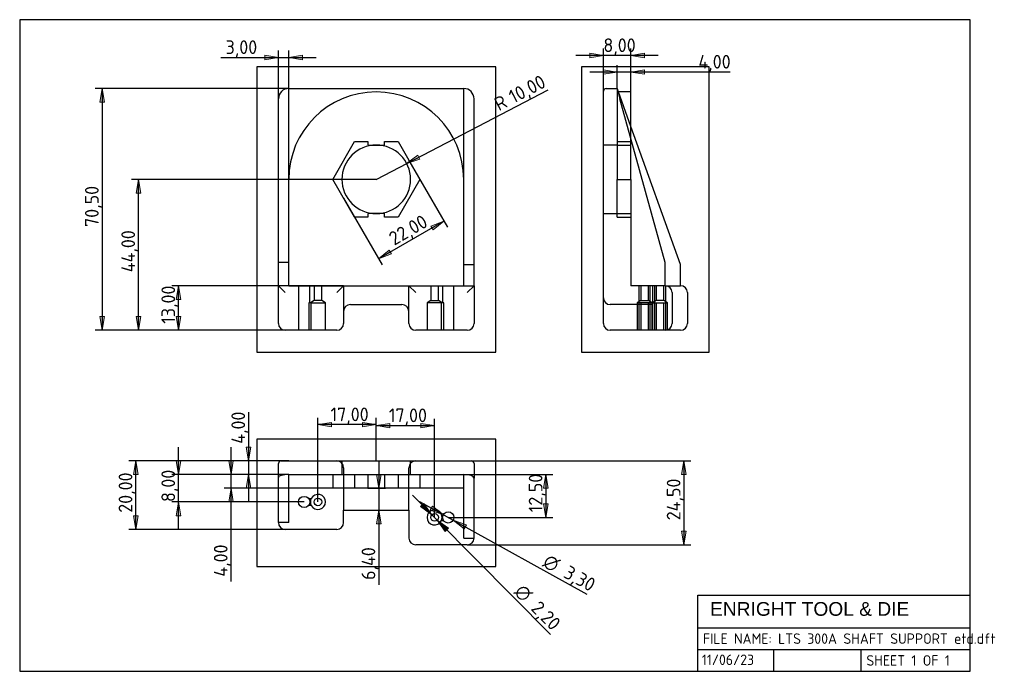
# Model space of a CAD drawing. Header units: inches. Extents: x 10 to 297, y 10 to 200.
import ezdxf
from ezdxf.enums import TextEntityAlignment as Align
from ezdxf.lldxf.tags import DXFTag
from ezdxf.xclip import XClip

# ---------------------------------------------------------------- set-up
doc = ezdxf.new("R2010")
doc.units = ezdxf.units.IN
doc.header["$XCLIPFRAME"] = 2
doc.layers.add('Default', color=7, linetype='Continuous')
doc.layers.add('LTS_300A_SHAFT_S', color=7, linetype='Continuous')
doc.styles.add('SEACAD_arial_ttfB', font='arial.ttf', dxfattribs={"height": 0.2})
doc.styles.add('SEACAD_seiso_ttf', font='seiso.ttf', dxfattribs={"height": 0.2})
doc.styles.add('SEACAD_semeci1_ttf', font='semeci1.ttf', dxfattribs={"height": 0.2})
tags = doc.linetypes.add('HIDDEN2', pattern=[0.1875, 0.125, -0.0625]).pattern_tags.tags
tags[6:7] = [DXFTag(74, 4), DXFTag(75, 0), DXFTag(340, '0'), DXFTag(46, 0.0), DXFTag(50, 0.0), DXFTag(44, 0.0), DXFTag(45, 0.0)]
tags[4:5] = [DXFTag(74, 4), DXFTag(75, 0), DXFTag(340, '0'), DXFTag(46, 0.0), DXFTag(50, 0.0), DXFTag(44, 0.0), DXFTag(45, 0.0)]

# ---------------------------------------------------------------- blocks, each defined once
blk = doc.blocks.new('SE')
at = {"layer": 'LTS_300A_SHAFT_S', "color": 7, "linetype": 'Continuous', "ltscale": 25.4}
for p, q in [((88.42, 179.94), (139.42, 179.94)), ((88.42, 129.24), (88.42, 179.94)), ((139.42, 128.62), (139.42, 179.94)), ((85.42, 129.24), (85.42, 176.94)), ((142.42, 128.62), (142.42, 176.94)), ((101.22, 153.44), (107.57, 164.44)), ((107.57, 164.44), (111.47, 164.44)), ((111.47, 164.44), (111.47, 163.44)), ((116.37, 163.44), (116.37, 164.44)), ((116.37, 164.44), (120.27, 164.44)), ((120.27, 164.44), (126.62, 153.44)), ((111.47, 163.44), (116.37, 163.44)), ((107.57, 142.44), (101.22, 153.44)), ((126.62, 153.44), (120.27, 142.44)), ((111.47, 142.44), (107.57, 142.44)), ((111.47, 143.44), (111.47, 142.44)), ((116.37, 143.44), (111.47, 143.44)), ((116.37, 142.44), (116.37, 143.44)), ((120.27, 142.44), (116.37, 142.44)), ((88.42, 129.24), (85.42, 129.24)), ((85.42, 122.44), (85.42, 129.24)), ((88.42, 122.44), (88.42, 129.24)), ((139.42, 122.44), (139.42, 128.62)), ((139.42, 128.62), (142.42, 128.62)), ((142.42, 122.44), (142.42, 128.62)), ((88.42, 122.44), (85.42, 122.44)), ((85.42, 111.44), (85.42, 122.44)), ((85.42, 122.44), (87.42, 120.44)), ((88.42, 122.44), (104.42, 122.44)), ((104.42, 122.44), (102.42, 120.44)), ((104.42, 122.44), (123.42, 122.44)), ((104.42, 122.44), (104.42, 111.44)), ((123.42, 122.44), (125.42, 120.44)), ((123.42, 111.44), (123.42, 122.44)), ((123.42, 122.44), (139.42, 122.44)), ((139.42, 122.44), (142.42, 122.44)), ((140.42, 120.44), (142.42, 122.44)), ((142.42, 122.44), (142.42, 111.44)), ((106.42, 116.94), (121.42, 116.94)), ((102.42, 109.44), (87.42, 109.44)), ((140.42, 109.44), (125.42, 109.44))]:
    blk.add_line(p, q, dxfattribs=at)
at = {"layer": 'LTS_300A_SHAFT_S', "color": 7, "linetype": 'HIDDEN2', "ltscale": 25.4}
for p, q in [((91.27, 122.44), (91.27, 109.44)), ((94.57, 117.44), (94.57, 122.44)), ((95.82, 122.44), (95.82, 118.1)), ((98.02, 118.1), (98.02, 122.44)), ((129.82, 122.44), (129.82, 118.1)), ((132.02, 118.1), (132.02, 122.44)), ((133.27, 122.44), (133.27, 117.44)), ((136.57, 109.44), (136.57, 122.44)), ((95.82, 118.1), (94.72, 117.44)), ((98.02, 118.1), (95.82, 118.1)), ((99.12, 117.44), (98.02, 118.1)), ((129.82, 118.1), (128.72, 117.44)), ((129.82, 118.1), (132.02, 118.1)), ((133.12, 117.44), (132.02, 118.1)), ((94.96, 117.44), (94.23, 117.44)), ((94.23, 117.44), (94.23, 109.44)), ((94.96, 109.44), (94.96, 117.44)), ((94.96, 117.44), (99.12, 117.44)), ((99.12, 109.44), (99.12, 117.44)), ((128.72, 117.44), (128.72, 109.44)), ((132.88, 117.44), (128.72, 117.44)), ((133.61, 117.44), (132.88, 117.44)), ((132.88, 117.44), (132.88, 109.44)), ((133.61, 109.44), (133.61, 117.44))]:
    blk.add_line(p, q, dxfattribs=at)
at = {"layer": 'LTS_300A_SHAFT_S', "color": 7, "linetype": 'Continuous', "ltscale": 25.4}
for centre, radius, start, end in [((88.42, 176.94), 3, 90, 180), ((113.92, 153.44), 25.5, 0, 180), ((139.42, 176.94), 3, 0, 90), ((113.92, 153.44), 10, 90, 270), ((113.92, 153.44), 10, 270, 90), ((106.42, 114.94), 2, 90, 180), ((121.42, 114.94), 2, 0, 90), ((87.42, 111.44), 2, 180, 270), ((102.42, 111.44), 2, 270, 360), ((125.42, 111.44), 2, 180, 270), ((140.42, 111.44), 2, 270, 360)]:
    blk.add_arc(centre, radius, start, end, dxfattribs=at)
blk = doc.blocks.new('SE1')
at = {"layer": 'LTS_300A_SHAFT_S', "color": 7, "linetype": 'Continuous', "ltscale": 25.4}
for p, q in [((85.42, 66.54), (85.42, 70.57)), ((86.22, 71.37), (88.42, 71.37)), ((88.42, 71.37), (139.42, 71.37)), ((139.42, 71.37), (141.62, 71.37)), ((142.42, 70.57), (142.42, 66.29)), ((85.42, 53.37), (85.42, 66.54)), ((88.42, 67.37), (139.42, 67.37)), ((88.42, 53.37), (88.42, 67.37)), ((139.42, 48.87), (139.42, 67.37)), ((142.42, 48.87), (142.42, 66.29)), ((139.42, 63.37), (88.42, 63.37)), ((104.42, 53.37), (104.42, 56.97)), ((104.42, 56.97), (123.42, 56.97)), ((123.42, 56.97), (123.42, 48.87)), ((88.42, 53.37), (85.42, 53.37)), ((102.42, 51.37), (87.42, 51.37)), ((139.42, 48.87), (142.42, 48.87)), ((140.42, 46.87), (125.42, 46.87))]:
    blk.add_line(p, q, dxfattribs=at)
at = {"layer": 'LTS_300A_SHAFT_S', "color": 7, "linetype": 'HIDDEN2', "ltscale": 25.4}
for p, q in [((103.92, 71.37), (103.92, 67.37)), ((104.42, 69.37), (104.42, 56.97)), ((123.42, 56.97), (123.42, 69.37)), ((123.92, 67.37), (123.92, 71.37)), ((101.22, 67.37), (101.22, 63.37)), ((107.57, 67.37), (107.57, 63.37)), ((111.47, 67.37), (111.47, 63.37)), ((116.37, 67.37), (116.37, 63.37)), ((120.27, 67.37), (120.27, 63.37)), ((126.62, 67.37), (126.62, 63.37)), ((94.23, 60.37), (94.96, 60.37)), ((94.96, 58.37), (94.23, 58.37)), ((132.88, 55.87), (133.61, 55.87)), ((133.61, 53.87), (132.88, 53.87))]:
    blk.add_line(p, q, dxfattribs=at)
at = {"layer": 'LTS_300A_SHAFT_S', "color": 7, "linetype": 'Continuous', "ltscale": 25.4}
for centre, radius in [((92.92, 59.37), 1.65), ((96.92, 59.37), 1.1), ((130.92, 54.87), 1.1), ((134.92, 54.87), 1.65)]:
    blk.add_circle(centre, radius, dxfattribs=at)
for centre, radius, start, end in [((86.22, 70.57), 0.8, 90, 180), ((141.62, 70.57), 0.8, 0, 90), ((87.42, 53.37), 2, 180, 270), ((102.42, 53.37), 2, 270, 360), ((125.42, 48.87), 2, 180, 270), ((140.42, 48.87), 2, 270, 360)]:
    blk.add_arc(centre, radius, start, end, dxfattribs=at)
at = {"layer": 'LTS_300A_SHAFT_S', "color": 7, "linetype": 'HIDDEN2', "ltscale": 25.4}
for centre, radius, start, end in [((102.42, 69.37), 2, 0, 90), ((125.42, 69.37), 2, 90, 180), ((96.92, 59.37), 2.2, 152.9643, 207.0357), ((96.92, 59.37), 2.2, 207.0357, 152.9643), ((130.92, 54.87), 2.2, 27.0357, 332.9643), ((130.92, 54.87), 2.2, 332.9643, 27.0357)]:
    blk.add_arc(centre, radius, start, end, dxfattribs=at)
at = {"layer": 'LTS_300A_SHAFT_S', "color": 7, "linetype": 'Continuous', "ltscale": 25.4}
for centre, ratio, start_param, end_param in [((88.42, 66.54), 0.276134, 1.570796, 3.141593), ((139.42, 66.29), 0.360483, 0, 1.570796)]:
    blk.add_ellipse(centre, major_axis=(3, 0), ratio=ratio, start_param=start_param, end_param=end_param, dxfattribs=at)
blk = doc.blocks.new('SE2')
at = {"layer": 'LTS_300A_SHAFT_S', "color": 7, "linetype": 'Continuous', "ltscale": 25.4}
for p, q in [((180.13, 176.94), (180.13, 179.14)), ((180.93, 179.94), (184.13, 179.94)), ((184.13, 179.94), (184.96, 176.94)), ((184.49, 178.94), (184.13, 179.94)), ((188.13, 178.94), (184.4, 178.94)), ((188.13, 165.46), (188.13, 178.94)), ((180.13, 111.44), (180.13, 176.94)), ((198.13, 129.24), (184.96, 176.94)), ((202.63, 128.62), (188.13, 168.85)), ((198.13, 122.44), (198.13, 129.24)), ((202.63, 122.44), (202.63, 128.62)), ((198.13, 122.44), (202.63, 122.44)), ((200.13, 120.44), (200.13, 111.44)), ((204.63, 120.44), (204.63, 111.44)), ((198.13, 109.44), (182.13, 109.44)), ((202.63, 109.44), (198.13, 109.44))]:
    blk.add_line(p, q, dxfattribs=at)
at = {"layer": 'LTS_300A_SHAFT_S', "color": 7, "linetype": 'HIDDEN2', "ltscale": 25.4}
for p, q in [((184.13, 179.94), (184.13, 153.44)), ((184.4, 178.94), (184.13, 178.94)), ((188.13, 168.85), (184.49, 178.94)), ((184.13, 164.44), (188.13, 164.44)), ((188.13, 153.44), (188.13, 165.46)), ((184.13, 163.44), (180.13, 163.44)), ((184.13, 163.44), (188.13, 163.44)), ((184.13, 142.44), (184.13, 153.44)), ((184.13, 153.44), (188.13, 153.44)), ((188.13, 153.44), (188.13, 122.44)), ((180.13, 143.44), (184.13, 143.44)), ((184.13, 143.44), (188.13, 143.44)), ((184.13, 142.44), (188.13, 142.44)), ((198.13, 122.44), (188.13, 122.44)), ((190.48, 122.44), (190.48, 109.44)), ((191.03, 122.44), (191.03, 118.1)), ((193.23, 118.1), (193.23, 122.44)), ((193.78, 109.44), (193.78, 122.44)), ((194.53, 114.94), (194.53, 122.44)), ((194.98, 122.44), (194.98, 109.44)), ((195.53, 122.44), (195.53, 118.1)), ((197.73, 118.1), (197.73, 122.44)), ((198.28, 109.44), (198.28, 122.44)), ((191.03, 118.1), (189.93, 117.44)), ((191.03, 118.1), (193.23, 118.1)), ((194.33, 117.44), (193.23, 118.1)), ((195.53, 118.1), (194.43, 117.44)), ((197.73, 118.1), (195.53, 118.1)), ((198.83, 117.44), (197.73, 118.1)), ((194.53, 116.94), (182.13, 116.94)), ((189.93, 117.44), (189.93, 109.44)), ((191.13, 117.44), (189.93, 117.44)), ((191.13, 109.44), (191.13, 117.44)), ((193.13, 117.44), (191.13, 117.44)), ((194.33, 117.44), (193.13, 117.44)), ((193.13, 117.44), (193.13, 109.44)), ((194.33, 109.44), (194.33, 117.44)), ((194.43, 117.44), (194.43, 109.44)), ((194.43, 117.44), (198.83, 117.44)), ((195.63, 109.44), (195.63, 117.44)), ((197.63, 117.44), (197.63, 109.44)), ((198.83, 109.44), (198.83, 117.44))]:
    blk.add_line(p, q, dxfattribs=at)
at = {"layer": 'LTS_300A_SHAFT_S', "color": 7, "linetype": 'Continuous', "ltscale": 25.4}
for centre, radius, start, end in [((180.93, 179.14), 0.8, 90, 180), ((198.13, 120.44), 2, 0, 90), ((202.63, 120.44), 2, 0, 90), ((182.13, 111.44), 2, 180, 270), ((198.13, 111.44), 2, 270, 360), ((202.63, 111.44), 2, 270, 360)]:
    blk.add_arc(centre, radius, start, end, dxfattribs=at)
at = {"layer": 'LTS_300A_SHAFT_S', "color": 7, "linetype": 'HIDDEN2', "ltscale": 25.4}
blk.add_arc((182.13, 118.94), 2, 180, 270, dxfattribs=at)
blk = doc.blocks.new('GDimGGroup')
at = {"layer": 'Default', "linetype": 'Continuous', "ltscale": 25.4}
for points in [[(55.64, 118.44), (56.97, 118.44), (56.3, 122.44)], [(55.64, 113.44), (56.3, 109.44), (56.97, 113.44)]]:
    blk.add_hatch(color=136, dxfattribs=at).paths.add_polyline_path(points)
at = {"layer": 'Default', "color": 7, "linetype": 'Continuous', "ltscale": 25.4}
for p, q in [((104.42, 122.44), (54.3, 122.44)), ((56.3, 109.44), (56.3, 122.44)), ((94.92, 109.44), (54.3, 109.44))]:
    blk.add_line(p, q, dxfattribs=at)
at = {"layer": 'Default', "color": 136, "linetype": 'Continuous', "lineweight": 20, "ltscale": 25.4}
for points in [[(55.64, 118.44), (56.3, 122.44), (56.97, 118.44), (55.64, 118.44)], [(55.64, 113.44), (56.3, 109.44), (56.97, 113.44), (55.64, 113.44)]]:
    blk.add_lwpolyline(points, close=True, dxfattribs=at)
at = {"layer": 'Default', "color": 7, "linetype": 'Continuous', "ltscale": 25.4, "style": 'SEACAD_seiso_ttf'}
blk.add_text('13,00', height=4, rotation=90, dxfattribs=at).set_placement((51.3, 111.35), align=Align.TOP_LEFT)
blk = doc.blocks.new('GDimGGroup1')
at = {"layer": 'Default', "linetype": 'Continuous', "ltscale": 25.4}
for points in [[(33.36, 175.94), (34.7, 175.94), (34.03, 179.94)], [(33.36, 113.44), (34.03, 109.44), (34.7, 113.44)]]:
    blk.add_hatch(color=136, dxfattribs=at).paths.add_polyline_path(points)
at = {"layer": 'Default', "color": 7, "linetype": 'Continuous', "ltscale": 25.4}
for p, q in [((88.42, 179.94), (32.03, 179.94)), ((34.03, 179.94), (34.03, 109.44)), ((94.96, 109.44), (32.03, 109.44))]:
    blk.add_line(p, q, dxfattribs=at)
at = {"layer": 'Default', "color": 136, "linetype": 'Continuous', "lineweight": 20, "ltscale": 25.4}
for points in [[(33.36, 175.94), (34.03, 179.94), (34.7, 175.94), (33.36, 175.94)], [(33.36, 113.44), (34.03, 109.44), (34.7, 113.44), (33.36, 113.44)]]:
    blk.add_lwpolyline(points, close=True, dxfattribs=at)
at = {"layer": 'Default', "color": 7, "linetype": 'Continuous', "ltscale": 25.4, "style": 'SEACAD_seiso_ttf'}
blk.add_text('70,50', height=4, rotation=90, dxfattribs=at).set_placement((29.03, 139.56), align=Align.TOP_LEFT)
blk = doc.blocks.new('GDimGGroup2')
at = {"layer": 'Default', "linetype": 'Continuous', "ltscale": 25.4}
for points in [[(43.95, 149.44), (45.29, 149.44), (44.62, 153.44)], [(43.95, 113.44), (44.62, 109.44), (45.29, 113.44)]]:
    blk.add_hatch(color=136, dxfattribs=at).paths.add_polyline_path(points)
at = {"layer": 'Default', "color": 7, "linetype": 'Continuous', "ltscale": 25.4}
for p, q in [((113.92, 153.44), (42.62, 153.44)), ((44.62, 109.44), (44.62, 153.44)), ((99.12, 109.44), (42.62, 109.44))]:
    blk.add_line(p, q, dxfattribs=at)
at = {"layer": 'Default', "color": 136, "linetype": 'Continuous', "lineweight": 20, "ltscale": 25.4}
for points in [[(43.95, 149.44), (44.62, 153.44), (45.29, 149.44), (43.95, 149.44)], [(43.95, 113.44), (44.62, 109.44), (45.29, 113.44), (43.95, 113.44)]]:
    blk.add_lwpolyline(points, close=True, dxfattribs=at)
at = {"layer": 'Default', "color": 7, "linetype": 'Continuous', "ltscale": 25.4, "style": 'SEACAD_seiso_ttf'}
blk.add_text('44,00', height=4, rotation=90, dxfattribs=at).set_placement((39.62, 126.35), align=Align.TOP_LEFT)
blk = doc.blocks.new('GDimGGroup3')
at = {"layer": 'Default', "linetype": 'Continuous', "ltscale": 25.4}
for points in [[(164.03, 63.37), (163.37, 67.37), (162.7, 63.37)], [(164.03, 58.87), (162.7, 58.87), (163.37, 54.87)]]:
    blk.add_hatch(color=136, dxfattribs=at).paths.add_polyline_path(points)
at = {"layer": 'Default', "color": 7, "linetype": 'Continuous', "ltscale": 25.4}
for p, q in [((139.42, 67.37), (165.37, 67.37)), ((163.37, 67.37), (163.37, 54.87)), ((134.92, 54.87), (165.37, 54.87))]:
    blk.add_line(p, q, dxfattribs=at)
at = {"layer": 'Default', "color": 136, "linetype": 'Continuous', "lineweight": 20, "ltscale": 25.4}
for points in [[(164.03, 63.37), (163.37, 67.37), (162.7, 63.37), (164.03, 63.37)], [(164.03, 58.87), (163.37, 54.87), (162.7, 58.87), (164.03, 58.87)]]:
    blk.add_lwpolyline(points, close=True, dxfattribs=at)
at = {"layer": 'Default', "color": 7, "linetype": 'Continuous', "ltscale": 25.4, "style": 'SEACAD_seiso_ttf'}
blk.add_text('12,50', height=4, rotation=90, dxfattribs=at).set_placement((158.37, 56.39), align=Align.TOP_LEFT)
blk = doc.blocks.new('GDimGGroup4')
at = {"layer": 'Default', "linetype": 'Continuous', "ltscale": 25.4}
for points in [[(55.63, 71.37), (56.3, 67.37), (56.96, 71.37)], [(55.63, 55.37), (56.96, 55.37), (56.3, 59.37)]]:
    blk.add_hatch(color=136, dxfattribs=at).paths.add_polyline_path(points)
at = {"layer": 'Default', "color": 7, "linetype": 'Continuous', "ltscale": 25.4}
for p, q in [((56.3, 51.37), (56.3, 75.37)), ((88.42, 67.37), (54.3, 67.37)), ((92.92, 59.37), (54.3, 59.37))]:
    blk.add_line(p, q, dxfattribs=at)
at = {"layer": 'Default', "color": 136, "linetype": 'Continuous', "lineweight": 20, "ltscale": 25.4}
for points in [[(55.63, 71.37), (56.3, 67.37), (56.96, 71.37), (55.63, 71.37)], [(55.63, 55.37), (56.3, 59.37), (56.96, 55.37), (55.63, 55.37)]]:
    blk.add_lwpolyline(points, close=True, dxfattribs=at)
at = {"layer": 'Default', "color": 7, "linetype": 'Continuous', "ltscale": 25.4, "style": 'SEACAD_seiso_ttf'}
blk.add_text('8,00', height=4, rotation=90, dxfattribs=at).set_placement((51.3, 59.37), align=Align.TOP_LEFT)
blk = doc.blocks.new('GDimGGroup5')
at = {"layer": 'Default', "linetype": 'Continuous', "ltscale": 25.4}
for points in [[(76.03, 75.37), (76.69, 71.37), (77.36, 75.37)], [(76.03, 63.37), (77.36, 63.37), (76.69, 67.37)]]:
    blk.add_hatch(color=136, dxfattribs=at).paths.add_polyline_path(points)
at = {"layer": 'Default', "color": 7, "linetype": 'Continuous', "ltscale": 25.4}
for p, q in [((76.69, 85.56), (76.69, 59.37)), ((88.42, 71.37), (74.69, 71.37)), ((88.42, 67.37), (74.69, 67.37))]:
    blk.add_line(p, q, dxfattribs=at)
at = {"layer": 'Default', "color": 136, "linetype": 'Continuous', "lineweight": 20, "ltscale": 25.4}
for points in [[(76.03, 75.37), (76.69, 71.37), (77.36, 75.37), (76.03, 75.37)], [(76.03, 63.37), (76.69, 67.37), (77.36, 63.37), (76.03, 63.37)]]:
    blk.add_lwpolyline(points, close=True, dxfattribs=at)
at = {"layer": 'Default', "color": 7, "linetype": 'Continuous', "ltscale": 25.4, "style": 'SEACAD_seiso_ttf'}
blk.add_text('4,00', height=4, rotation=90, dxfattribs=at).set_placement((71.69, 76.34), align=Align.TOP_LEFT)
blk = doc.blocks.new('GDimGGroup6')
at = {"layer": 'Default', "linetype": 'Continuous', "ltscale": 25.4}
for points in [[(70.93, 71.37), (71.59, 67.37), (72.26, 71.37)], [(70.93, 59.37), (72.26, 59.37), (71.59, 63.37)]]:
    blk.add_hatch(color=136, dxfattribs=at).paths.add_polyline_path(points)
at = {"layer": 'Default', "color": 7, "linetype": 'Continuous', "ltscale": 25.4}
for p, q in [((71.59, 36.18), (71.59, 75.37)), ((88.42, 67.37), (69.59, 67.37)), ((88.42, 63.37), (69.59, 63.37))]:
    blk.add_line(p, q, dxfattribs=at)
at = {"layer": 'Default', "color": 136, "linetype": 'Continuous', "lineweight": 20, "ltscale": 25.4}
for points in [[(70.93, 71.37), (71.59, 67.37), (72.26, 71.37), (70.93, 71.37)], [(70.93, 59.37), (71.59, 63.37), (72.26, 59.37), (70.93, 59.37)]]:
    blk.add_lwpolyline(points, close=True, dxfattribs=at)
at = {"layer": 'Default', "color": 7, "linetype": 'Continuous', "ltscale": 25.4, "style": 'SEACAD_seiso_ttf'}
blk.add_text('4,00', height=4, rotation=90, dxfattribs=at).set_placement((66.59, 37.58), align=Align.TOP_LEFT)
blk = doc.blocks.new('GDimGGroup7')
at = {"layer": 'Default', "linetype": 'Continuous', "ltscale": 25.4}
for points in [[(204.25, 67.37), (203.59, 71.37), (202.92, 67.37)], [(204.25, 50.87), (202.92, 50.87), (203.59, 46.87)]]:
    blk.add_hatch(color=136, dxfattribs=at).paths.add_polyline_path(points)
at = {"layer": 'Default', "color": 7, "linetype": 'Continuous', "ltscale": 25.4}
for p, q in [((139.42, 71.37), (205.59, 71.37)), ((203.59, 71.37), (203.59, 46.87)), ((140.42, 46.87), (205.59, 46.87))]:
    blk.add_line(p, q, dxfattribs=at)
at = {"layer": 'Default', "color": 136, "linetype": 'Continuous', "lineweight": 20, "ltscale": 25.4}
for points in [[(204.25, 67.37), (203.59, 71.37), (202.92, 67.37), (204.25, 67.37)], [(204.25, 50.87), (203.59, 46.87), (202.92, 50.87), (204.25, 50.87)]]:
    blk.add_lwpolyline(points, close=True, dxfattribs=at)
at = {"layer": 'Default', "color": 7, "linetype": 'Continuous', "ltscale": 25.4, "style": 'SEACAD_seiso_ttf'}
blk.add_text('24,50', height=4, rotation=90, dxfattribs=at).set_placement((198.59, 54.03), align=Align.TOP_LEFT)
blk = doc.blocks.new('GDimGGroup8')
at = {"layer": 'Default', "linetype": 'Continuous', "ltscale": 25.4}
for points in [[(43.17, 67.37), (44.5, 67.37), (43.84, 71.37)], [(43.17, 55.37), (43.84, 51.37), (44.5, 55.37)]]:
    blk.add_hatch(color=136, dxfattribs=at).paths.add_polyline_path(points)
at = {"layer": 'Default', "color": 7, "linetype": 'Continuous', "ltscale": 25.4}
for p, q in [((88.42, 71.37), (41.84, 71.37)), ((43.84, 51.37), (43.84, 71.37)), ((87.42, 51.37), (41.84, 51.37))]:
    blk.add_line(p, q, dxfattribs=at)
at = {"layer": 'Default', "color": 136, "linetype": 'Continuous', "lineweight": 20, "ltscale": 25.4}
for points in [[(43.17, 67.37), (43.84, 71.37), (44.5, 67.37), (43.17, 67.37)], [(43.17, 55.37), (43.84, 51.37), (44.5, 55.37), (43.17, 55.37)]]:
    blk.add_lwpolyline(points, close=True, dxfattribs=at)
at = {"layer": 'Default', "color": 7, "linetype": 'Continuous', "ltscale": 25.4, "style": 'SEACAD_seiso_ttf'}
blk.add_text('20,00', height=4, rotation=90, dxfattribs=at).set_placement((38.84, 56.23), align=Align.TOP_LEFT)
blk = doc.blocks.new('GDimGGroup9')
at = {"layer": 'Default', "linetype": 'Continuous', "ltscale": 25.4}
for points in [[(115.31, 67.37), (113.98, 67.37), (114.65, 63.37)], [(115.31, 52.97), (114.65, 56.97), (113.98, 52.97)]]:
    blk.add_hatch(color=136, dxfattribs=at).paths.add_polyline_path(points)
at = {"layer": 'Default', "color": 7, "linetype": 'Continuous', "ltscale": 25.4}
for p, q in [((114.65, 71.37), (114.65, 35.24)), ((111.47, 63.37), (116.65, 63.37))]:
    blk.add_line(p, q, dxfattribs=at)
at = {"layer": 'Default', "color": 136, "linetype": 'Continuous', "lineweight": 20, "ltscale": 25.4}
for points in [[(115.31, 67.37), (114.65, 63.37), (113.98, 67.37), (115.31, 67.37)], [(115.31, 52.97), (114.65, 56.97), (113.98, 52.97), (115.31, 52.97)]]:
    blk.add_lwpolyline(points, close=True, dxfattribs=at)
at = {"layer": 'Default', "color": 7, "linetype": 'Continuous', "ltscale": 25.4, "style": 'SEACAD_seiso_ttf'}
blk.add_text('6,40', height=4, rotation=90, dxfattribs=at).set_placement((109.65, 36.64), align=Align.TOP_LEFT)
blk = doc.blocks.new('GDimGGroup10')
at = {"layer": 'Default', "linetype": 'Continuous', "ltscale": 25.4}
for points in [[(100.92, 82.59), (96.92, 81.92), (100.92, 81.25)], [(109.92, 82.59), (109.92, 81.25), (113.92, 81.92)]]:
    blk.add_hatch(color=136, dxfattribs=at).paths.add_polyline_path(points)
at = {"layer": 'Default', "color": 7, "linetype": 'Continuous', "ltscale": 25.4}
for p, q in [((96.92, 59.37), (96.92, 83.92)), ((113.92, 71.37), (113.92, 83.92)), ((113.92, 81.92), (96.92, 81.92))]:
    blk.add_line(p, q, dxfattribs=at)
at = {"layer": 'Default', "color": 136, "linetype": 'Continuous', "lineweight": 20, "ltscale": 25.4}
for points in [[(100.92, 82.59), (96.92, 81.92), (100.92, 81.25), (100.92, 82.59)], [(109.92, 82.59), (113.92, 81.92), (109.92, 81.25), (109.92, 82.59)]]:
    blk.add_lwpolyline(points, close=True, dxfattribs=at)
at = {"layer": 'Default', "color": 7, "linetype": 'Continuous', "ltscale": 25.4, "style": 'SEACAD_seiso_ttf'}
blk.add_text('17,00', height=4, dxfattribs=at).set_placement((100.6, 86.92), align=Align.TOP_LEFT)
blk = doc.blocks.new('GDimGGroup11')
at = {"layer": 'Default', "linetype": 'Continuous', "ltscale": 25.4}
for points in [[(117.92, 82.3), (113.92, 81.64), (117.92, 80.97)], [(126.92, 82.3), (126.92, 80.97), (130.92, 81.64)]]:
    blk.add_hatch(color=136, dxfattribs=at).paths.add_polyline_path(points)
at = {"layer": 'Default', "color": 7, "linetype": 'Continuous', "ltscale": 25.4}
for p, q in [((113.92, 71.37), (113.92, 83.64)), ((130.92, 54.87), (130.92, 83.64)), ((113.92, 81.64), (130.92, 81.64))]:
    blk.add_line(p, q, dxfattribs=at)
at = {"layer": 'Default', "color": 136, "linetype": 'Continuous', "lineweight": 20, "ltscale": 25.4}
for points in [[(117.92, 82.3), (113.92, 81.64), (117.92, 80.97), (117.92, 82.3)], [(126.92, 82.3), (130.92, 81.64), (126.92, 80.97), (126.92, 82.3)]]:
    blk.add_lwpolyline(points, close=True, dxfattribs=at)
at = {"layer": 'Default', "color": 7, "linetype": 'Continuous', "ltscale": 25.4, "style": 'SEACAD_seiso_ttf'}
blk.add_text('17,00', height=4, dxfattribs=at).set_placement((117.6, 86.64), align=Align.TOP_LEFT)
blk = doc.blocks.new('GDimGGroup12')
at = {"layer": 'Default', "linetype": 'Continuous', "ltscale": 25.4}
for points in [[(81.42, 189.65), (81.42, 188.32), (85.42, 188.99)], [(92.42, 189.65), (88.42, 188.99), (92.42, 188.32)]]:
    blk.add_hatch(color=136, dxfattribs=at).paths.add_polyline_path(points)
at = {"layer": 'Default', "color": 7, "linetype": 'Continuous', "ltscale": 25.4}
for p, q in [((85.42, 176.94), (85.42, 190.99)), ((88.42, 179.94), (88.42, 190.99)), ((68.61, 188.99), (96.42, 188.99))]:
    blk.add_line(p, q, dxfattribs=at)
at = {"layer": 'Default', "color": 136, "linetype": 'Continuous', "lineweight": 20, "ltscale": 25.4}
for points in [[(81.42, 189.65), (85.42, 188.99), (81.42, 188.32), (81.42, 189.65)], [(92.42, 189.65), (88.42, 188.99), (92.42, 188.32), (92.42, 189.65)]]:
    blk.add_lwpolyline(points, close=True, dxfattribs=at)
at = {"layer": 'Default', "color": 7, "linetype": 'Continuous', "ltscale": 25.4, "style": 'SEACAD_seiso_ttf'}
blk.add_text('3,00', height=4, dxfattribs=at).set_placement((70.01, 193.99), align=Align.TOP_LEFT)
blk = doc.blocks.new('GDimGGroup13')
at = {"layer": 'Default', "linetype": 'Continuous', "ltscale": 25.4}
blk.add_hatch(color=136, dxfattribs=at).paths.add_polyline_path([(126.02, 160.51), (122.78, 158.07), (126.64, 159.33)])
at = {"layer": 'Default', "color": 7, "linetype": 'Continuous', "ltscale": 25.4}
blk.add_line((113.92, 153.44), (164.01, 179.58), dxfattribs=at)
at = {"layer": 'Default', "color": 136, "linetype": 'Continuous', "lineweight": 20, "ltscale": 25.4}
blk.add_lwpolyline([(126.02, 160.51), (122.78, 158.07), (126.64, 159.33), (126.02, 160.51)], close=True, dxfattribs=at)
at = {"layer": 'Default', "color": 7, "linetype": 'Continuous', "ltscale": 25.4, "style": 'SEACAD_seiso_ttf'}
for s, p in [('10,00', (152.07, 178.99)), ('R', (147.85, 176.79))]:
    blk.add_text(s, height=4, rotation=27.5595, dxfattribs=at).set_placement(p, align=Align.TOP_LEFT)
blk = doc.blocks.new('GDimGGroup14')
at = {"layer": 'Default', "linetype": 'Continuous', "ltscale": 25.4}
for points in [[(130.52, 138.68), (133.65, 141.26), (129.86, 139.84)], [(118.4, 131.68), (117.73, 132.84), (114.6, 130.26)]]:
    blk.add_hatch(color=136, dxfattribs=at).paths.add_polyline_path(points)
at = {"layer": 'Default', "color": 7, "linetype": 'Continuous', "ltscale": 25.4}
for p, q in [((123.45, 158.94), (134.65, 139.53)), ((104.39, 147.94), (115.6, 128.53)), ((133.65, 141.26), (114.6, 130.26))]:
    blk.add_line(p, q, dxfattribs=at)
at = {"layer": 'Default', "color": 136, "linetype": 'Continuous', "lineweight": 20, "ltscale": 25.4}
for points in [[(130.52, 138.68), (133.65, 141.26), (129.86, 139.84), (130.52, 138.68)], [(118.4, 131.68), (114.6, 130.26), (117.73, 132.84), (118.4, 131.68)]]:
    blk.add_lwpolyline(points, close=True, dxfattribs=at)
at = {"layer": 'Default', "color": 7, "linetype": 'Continuous', "ltscale": 25.4, "style": 'SEACAD_seiso_ttf'}
blk.add_text('22,00', height=4, rotation=30, dxfattribs=at).set_placement((117.14, 137.5), align=Align.TOP_LEFT)
blk = doc.blocks.new('GDimGGroup15')
at = {"layer": 'Default', "linetype": 'Continuous', "ltscale": 25.4}
for points in [[(180.13, 185.41), (180.13, 184.07), (184.13, 184.74)], [(192.13, 185.41), (188.13, 184.74), (192.13, 184.07)]]:
    blk.add_hatch(color=136, dxfattribs=at).paths.add_polyline_path(points)
at = {"layer": 'Default', "color": 7, "linetype": 'Continuous', "ltscale": 25.4}
for p, q in [((184.13, 179.94), (184.13, 186.74)), ((188.13, 178.94), (188.13, 186.74)), ((217.04, 184.74), (176.13, 184.74))]:
    blk.add_line(p, q, dxfattribs=at)
at = {"layer": 'Default', "color": 136, "linetype": 'Continuous', "lineweight": 20, "ltscale": 25.4}
for points in [[(180.13, 185.41), (184.13, 184.74), (180.13, 184.07), (180.13, 185.41)], [(192.13, 185.41), (188.13, 184.74), (192.13, 184.07), (192.13, 185.41)]]:
    blk.add_lwpolyline(points, close=True, dxfattribs=at)
at = {"layer": 'Default', "color": 7, "linetype": 'Continuous', "ltscale": 25.4, "style": 'SEACAD_seiso_ttf'}
blk.add_text('4,00', height=4, dxfattribs=at).set_placement((207.82, 189.74), align=Align.TOP_LEFT)
blk = doc.blocks.new('GDimGGroup16')
at = {"layer": 'Default', "linetype": 'Continuous', "ltscale": 25.4}
for points in [[(176.13, 190.22), (176.13, 188.89), (180.13, 189.55)], [(192.13, 190.22), (188.13, 189.55), (192.13, 188.89)]]:
    blk.add_hatch(color=136, dxfattribs=at).paths.add_polyline_path(points)
at = {"layer": 'Default', "color": 7, "linetype": 'Continuous', "ltscale": 25.4}
for p, q in [((196.13, 189.55), (172.13, 189.55)), ((180.13, 176.94), (180.13, 191.55)), ((188.13, 178.94), (188.13, 191.55))]:
    blk.add_line(p, q, dxfattribs=at)
at = {"layer": 'Default', "color": 136, "linetype": 'Continuous', "lineweight": 20, "ltscale": 25.4}
for points in [[(176.13, 190.22), (180.13, 189.55), (176.13, 188.89), (176.13, 190.22)], [(192.13, 190.22), (188.13, 189.55), (192.13, 188.89), (192.13, 190.22)]]:
    blk.add_lwpolyline(points, close=True, dxfattribs=at)
at = {"layer": 'Default', "color": 7, "linetype": 'Continuous', "ltscale": 25.4, "style": 'SEACAD_seiso_ttf'}
blk.add_text('8,00', height=4, dxfattribs=at).set_placement((180.13, 194.55), align=Align.TOP_LEFT)
blk = doc.blocks.new('GDimGGroup17')
at = {"layer": 'Default', "linetype": 'Continuous', "ltscale": 25.4}
for points in [[(127.81, 58.96), (126.86, 58.03), (130.15, 55.65)], [(134.98, 51.71), (131.69, 54.09), (134.03, 50.77)]]:
    blk.add_hatch(color=136, dxfattribs=at).paths.add_polyline_path(points)
at = {"layer": 'Default', "color": 7, "linetype": 'Continuous', "ltscale": 25.4}
for p, q in [((124.52, 61.34), (131.69, 54.09)), ((131.69, 54.09), (164.68, 20.7))]:
    blk.add_line(p, q, dxfattribs=at)
at = {"layer": 'Default', "color": 136, "linetype": 'Continuous', "lineweight": 20, "ltscale": 25.4}
for points in [[(127.81, 58.96), (130.15, 55.65), (126.86, 58.03), (127.81, 58.96)], [(134.98, 51.71), (131.69, 54.09), (134.03, 50.77), (134.98, 51.71)]]:
    blk.add_lwpolyline(points, close=True, dxfattribs=at)
at = {"layer": 'Default', "color": 7, "linetype": 'Continuous', "ltscale": 25.4}
for s, style, p in [('O', 'SEACAD_semeci1_ttf', (156.81, 35.77)), ('2,20', 'SEACAD_seiso_ttf', (161.63, 30.9))]:
    blk.add_text(s, height=4, rotation=314.6541, dxfattribs=dict(at, style=style)).set_placement(p, align=Align.TOP_LEFT)
blk = doc.blocks.new('GDimGGroup18')
at = {"layer": 'Default', "linetype": 'Continuous', "ltscale": 25.4}
for points in [[(130.3, 58.19), (129.65, 57.02), (133.48, 55.67)], [(140.18, 52.71), (136.36, 54.07), (139.54, 51.55)]]:
    blk.add_hatch(color=136, dxfattribs=at).paths.add_polyline_path(points)
at = {"layer": 'Default', "color": 7, "linetype": 'Continuous', "ltscale": 25.4}
for p, q in [((126.48, 59.55), (136.36, 54.07)), ((136.36, 54.07), (175.3, 32.49))]:
    blk.add_line(p, q, dxfattribs=at)
at = {"layer": 'Default', "color": 136, "linetype": 'Continuous', "lineweight": 20, "ltscale": 25.4}
for points in [[(130.3, 58.19), (133.48, 55.67), (129.65, 57.02), (130.3, 58.19)], [(140.18, 52.71), (136.36, 54.07), (139.54, 51.55), (140.18, 52.71)]]:
    blk.add_lwpolyline(points, close=True, dxfattribs=at)
at = {"layer": 'Default', "color": 7, "linetype": 'Continuous', "ltscale": 25.4}
for s, style, p in [('O', 'SEACAD_semeci1_ttf', (164.14, 44.39)), ('3,30', 'SEACAD_seiso_ttf', (170.14, 41.07))]:
    blk.add_text(s, height=4, rotation=331.0042, dxfattribs=dict(at, style=style)).set_placement(p, align=Align.TOP_LEFT)
blk = doc.blocks.new('SEANNOT_GROUP')
at = {"layer": 'Default', "color": 7, "linetype": 'Continuous', "ltscale": 25.4, "style": 'SEACAD_seiso_ttf'}
blk.add_text('11/06/23', height=3.048, dxfattribs=at).set_placement((208.82, 14.89), align=Align.TOP_LEFT)
blk = doc.blocks.new('SEANNOT_GROUP4')
at = {"layer": 'Default', "color": 7, "linetype": 'Continuous', "ltscale": 25.4, "style": 'SEACAD_seiso_ttf'}
blk.add_text('FILE NAME: LTS 300A SHAFT SUPPORT etd.dft', height=3.048, dxfattribs=at).set_placement((209.149, 21.049), align=Align.TOP_LEFT)
blk = doc.blocks.new('SEANNOT_GROUP5')
at = {"layer": 'Default', "color": 7, "linetype": 'Continuous', "ltscale": 25.4, "style": 'SEACAD_seiso_ttf'}
blk.add_text('SHEET 1 OF 1', height=3.048, dxfattribs=at).set_placement((256.774, 14.699), align=Align.TOP_LEFT)

msp = doc.modelspace()

# ---------------------------------------------------------------- linework, layer by layer
at = {"layer": 'Default', "color": 7, "linetype": 'Continuous', "ltscale": 25.4}
for p, q in [((287, 200), (10, 200)), ((10, 200), (10, 10)), ((287, 10), (287, 200)), ((207.62, 10), (207.62, 32.23)), ((207.62, 32.23), (287, 32.23)), ((207.62, 22.7), (287, 22.7)), ((207.62, 16.35), (287, 16.35)), ((229.85, 10), (229.85, 16.35)), ((255.25, 10), (255.25, 16.35)), ((10, 10), (287, 10))]:
    msp.add_line(p, q, dxfattribs=at)

# ---------------------------------------------------------------- block references
for name in ['GDimGGroup12', 'GDimGGroup16', 'GDimGGroup15', 'GDimGGroup13', 'GDimGGroup1', 'GDimGGroup14', 'GDimGGroup2', 'GDimGGroup', 'GDimGGroup5', 'GDimGGroup10', 'GDimGGroup11', 'GDimGGroup4', 'GDimGGroup6', 'GDimGGroup8', 'GDimGGroup9', 'GDimGGroup3', 'GDimGGroup7', 'GDimGGroup17', 'GDimGGroup18', 'SEANNOT_GROUP4', 'SEANNOT_GROUP', 'SEANNOT_GROUP5']:
    msp.add_blockref(name, (0, 0))
ref = msp.add_blockref('SE', (0, 0))
XClip(ref).set_block_clipping_path([(79.0687974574, 103.0926853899), (148.7687974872, 186.2926867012)])
ref = msp.add_blockref('SE2', (0, 0))
XClip(ref).set_block_clipping_path([(173.7784477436, 103.0926853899), (210.9784471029, 186.2926867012)])
ref = msp.add_blockref('SE1', (0, 0))
XClip(ref).set_block_clipping_path([(79.0687974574, 40.5179304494), (148.7687974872, 77.7179298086)])

# ---------------------------------------------------------------- texts
at = {"layer": 'Default', "color": 7, "linetype": 'Continuous', "ltscale": 25.4, "style": 'SEACAD_arial_ttfB'}
msp.add_text('ENRIGHT TOOL & DIE', height=4, dxfattribs=at).set_placement((211.22, 30.19), align=Align.TOP_LEFT)

doc.saveas('drawing.dxf')
